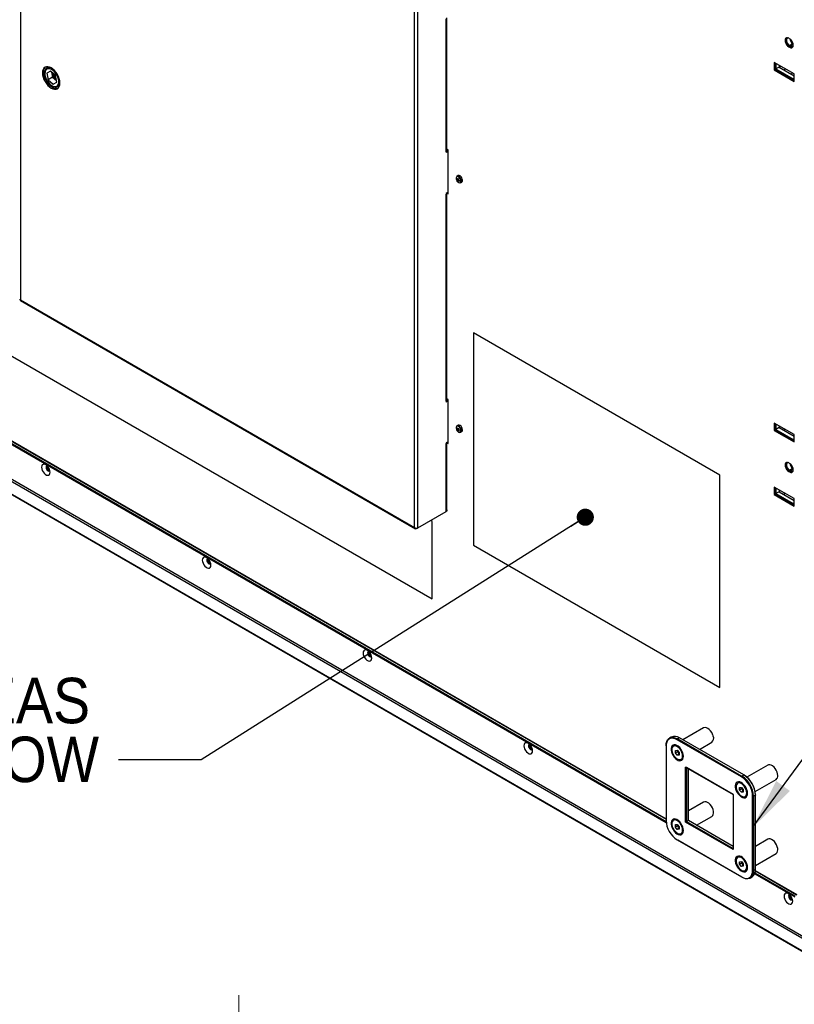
# Model space of a CAD drawing. Header units: millimetres. Extents: x 0 to 844, y -2 to 552.
# Tile 89 of 119: x 685 to 745, y 331 to 407. Entities that reach past the tile are written whole.
import ezdxf

# ---------------------------------------------------------------- set-up
doc = ezdxf.new("R2010")
doc.units = ezdxf.units.MM
doc.styles.add('SLDTEXTSTYLE2', font='GOTHIC.TTF', dxfattribs={"width": 0.913})
doc.styles.get("Standard").update_dxf_attribs({"font": 'GOTHIC.TTF'})
doc.dimstyles.new('SLDDIMSTYLE3', dxfattribs={"dimtxt": 0.18, "dimasz": 3.9624, "dimexe": 0, "dimexo": 0.0625, "dimgap": 0, "dimtad": 0, "dimtih": 1, "dimtoh": 1, "dimdec": 0, "dimrnd": 1e-09, "dimzin": 0, "dimdsep": 46, "dimtxsty": 'STANDARD', "dimsah": 1, "dimcen": 0.09, "dimadec": 0, "dimazin": 0, "dimtfac": 3.9624, "dimtdec": 0, "dimtofl": 0, "dimtmove": 0, "dimatfit": 3, "dimfxl": 1, "dimfrac": 2, "dimtolj": 1, "dimtzin": 0, "dimarcsym": 0})
doc.dimstyles.new('SLDDIMSTYLE6', dxfattribs={"dimtxt": 3.5, "dimasz": 3.9624, "dimexe": 0, "dimexo": 0.0625, "dimgap": 0.875, "dimtad": 0, "dimtih": 1, "dimtoh": 1, "dimdec": 1, "dimlfac": 10, "dimrnd": 1e-09, "dimzin": 4, "dimdsep": 46, "dimtxsty": 'SLDTEXTSTYLE2', "dimsah": 1, "dimcen": 0.09, "dimadec": 0, "dimazin": 1, "dimtfac": 1, "dimtdec": 1, "dimtofl": 0, "dimtmove": 0, "dimatfit": 3, "dimfxl": 1, "dimfrac": 2, "dimtolj": 1, "dimtzin": 12, "dimarcsym": 0})
doc.dimstyles.new('SLDDIMSTYLE7', dxfattribs={"dimtxt": 0.18, "dimasz": 1.3208, "dimexe": 0, "dimexo": 0.0625, "dimgap": 0, "dimtad": 0, "dimtih": 1, "dimtoh": 1, "dimdec": 0, "dimrnd": 1e-09, "dimzin": 0, "dimdsep": 46, "dimtxsty": 'STANDARD', "dimblk1": 'DOT', "dimblk2": 'DOT', "dimsah": 1, "dimcen": 0.09, "dimadec": 0, "dimazin": 0, "dimtfac": 1.3208, "dimtdec": 0, "dimtofl": 0, "dimtmove": 0, "dimatfit": 3, "dimldrblk": 'DOT', "dimfxl": 1, "dimfrac": 2, "dimtolj": 1, "dimtzin": 0, "dimarcsym": 0})

# ---------------------------------------------------------------- blocks, each defined once
blk = doc.blocks.new('_D_18')
at = {"color": 7, "linetype": 'Continuous', "lineweight": 0}
for p, q in [((666.837, 333.841), (665.771, 333.841)), ((665.771, 333.841), (665.771, 328.285)), ((678.475, 333.841), (679.541, 333.841)), ((679.541, 333.841), (679.541, 328.285)), ((642.346, 261.595), (642.346, 331.975)), ((702.346, 261.595), (702.346, 331.975)), ((642.346, 328.8), (662.702, 328.8)), ((702.346, 328.8), (682.61, 328.8)), ((665.771, 328.285), (666.837, 328.285)), ((679.541, 328.285), (678.475, 328.285))]:
    blk.add_line(p, q, dxfattribs=at)
at = {"color": 7, "linetype": 'Continuous', "lineweight": 18}
for points in [[(642.346, 328.8), (646.308, 328.14), (646.308, 329.46)], [(702.346, 328.8), (698.384, 329.46), (698.384, 328.14)]]:
    blk.add_solid(points, dxfattribs=at)
at = {"color": 7, "linetype": 'Continuous', "lineweight": 18, "char_height": 3.5, "attachment_point": 1, "style": 'SLDTEXTSTYLE2'}
for s, insert in [('23.62', (666.837, 332.756)), ('600.0', (666.837, 327.519))]:
    blk.add_mtext(s, dxfattribs=dict(at, insert=insert))
blk = doc.blocks.new('SW_NOTE_0_10')
at = {"color": 0, "linetype": 'Continuous', "lineweight": 0, "char_height": 3.5, "attachment_point": 3, "style": 'SLDTEXTSTYLE2'}
for s, insert in [('KEEP ALL PERFORATED AREAS', (-2.192, 6.307)), ('CLEAR FOR AIRFLOW', (-1.502, 1.781))]:
    blk.add_mtext(s, dxfattribs=dict(at, insert=insert))
blk = doc.blocks.new('_Dot')
at = {"color": 0, "linetype": 'ByBlock', "lineweight": -2}
blk.add_line((-0.5, 0), (-1, 0), dxfattribs=at)
at = {"color": 0, "linetype": 'ByBlock', "const_width": 0.5}
blk.add_lwpolyline([(-0.25, 0, 1), (0.25, 0, 1)], format="xyb", close=True, dxfattribs=at)

msp = doc.modelspace()

# ---------------------------------------------------------------- linework, layer by layer
at = {"color": 7, "linetype": 'Continuous', "lineweight": 25}
for p, q in [((685.548, 431.741), (685.548, 385.45)), ((589.429, 425.581), (751.016, 332.299)), ((589.451, 425.594), (750.852, 332.419)), ((590.289, 426.078), (747.723, 335.193)), ((590.453, 426.173), (747.438, 335.547)), ((735.229, 345.515), (598.604, 424.387)), ((715.871, 367.945), (715.871, 414.236)), ((716.129, 367.906), (716.129, 414.274)), ((718.321, 396.847), (718.321, 407.053)), ((718.375, 396.921), (718.375, 407.128)), ((744.741, 405.527), (744.671, 405.568)), ((744.983, 405.144), (744.741, 405.004)), ((744.983, 405.144), (745.015, 405.125)), ((744.735, 404.952), (744.671, 404.914)), ((744.671, 404.914), (744.741, 404.874)), ((744.735, 404.952), (744.806, 404.911)), ((744.741, 405.004), (744.812, 404.963)), ((744.806, 404.911), (744.741, 404.874)), ((745.077, 402.824), (743.557, 403.702)), ((743.557, 403.702), (743.557, 403.13)), ((743.621, 403.665), (743.621, 403.168)), ((743.681, 403.631), (743.681, 403.215)), ((687.613, 403.294), (687.582, 403.275)), ((687.865, 403.032), (687.588, 402.872)), ((687.865, 403.032), (687.588, 402.872)), ((687.588, 402.872), (687.689, 402.377)), ((688.243, 402.697), (687.865, 403.032)), ((687.946, 402.961), (688.026, 402.571)), ((743.621, 403.168), (743.557, 403.13)), ((743.557, 403.13), (745.077, 402.253)), ((743.621, 403.168), (745.077, 402.327)), ((743.922, 403.354), (743.681, 403.215)), ((743.681, 403.215), (745.024, 402.439)), ((743.922, 403.491), (743.922, 403.354)), ((743.922, 403.354), (745.077, 402.687)), ((688.026, 402.571), (687.689, 402.377)), ((687.689, 402.377), (688.068, 402.041)), ((688.026, 402.571), (688.323, 402.307)), ((688.068, 402.041), (688.345, 402.201)), ((688.345, 402.201), (688.243, 402.697)), ((745.077, 402.47), (745.024, 402.439)), ((745.024, 402.439), (745.077, 402.418)), ((745.077, 402.253), (745.077, 402.824)), ((688.414, 401.834), (688.445, 401.852)), ((718.453, 396.861), (718.309, 396.778)), ((718.309, 396.839), (718.321, 396.847)), ((718.309, 396.839), (718.309, 396.778)), ((718.453, 396.982), (718.375, 397.027)), ((718.453, 396.96), (718.375, 396.915)), ((718.453, 393.594), (718.453, 396.982)), ((719.12, 394.692), (719.231, 394.71)), ((719.23, 395), (719.134, 394.945)), ((719.176, 394.705), (719.233, 394.726)), ((719.228, 394.675), (719.176, 394.645)), ((719.188, 394.574), (719.259, 394.66)), ((719.228, 394.615), (719.274, 394.654)), ((719.414, 394.46), (719.51, 394.515)), ((718.453, 393.718), (718.309, 393.634)), ((718.309, 393.634), (718.309, 393.573)), ((718.309, 393.573), (718.321, 393.58)), ((718.321, 377.658), (718.321, 393.58)), ((718.375, 377.732), (718.375, 393.655)), ((718.375, 393.639), (718.453, 393.594)), ((718.453, 393.666), (718.408, 393.692)), ((718.418, 393.697), (718.453, 393.677)), ((669.159, 390.205), (717.242, 362.448)), ((685.548, 385.45), (715.871, 367.945)), ((685.552, 385.386), (715.944, 367.841)), ((739.374, 371.962), (720.424, 382.902)), ((739.374, 371.962), (720.424, 382.902)), ((720.424, 382.902), (720.424, 366.571)), ((720.424, 382.902), (720.424, 382.902)), ((718.453, 377.673), (718.309, 377.589)), ((718.309, 377.651), (718.321, 377.658)), ((718.309, 377.651), (718.309, 377.589)), ((718.453, 377.794), (718.375, 377.839)), ((718.453, 377.772), (718.375, 377.726)), ((718.453, 374.405), (718.453, 377.794)), ((719.23, 375.811), (719.134, 375.756)), ((745.077, 375.098), (743.557, 375.976)), ((743.557, 375.976), (743.557, 375.404)), ((743.621, 375.939), (743.621, 375.442)), ((743.681, 375.905), (743.681, 375.482)), ((743.922, 375.621), (743.681, 375.482)), ((743.922, 375.765), (743.922, 375.621)), ((743.922, 375.621), (745.077, 374.954)), ((719.12, 375.503), (719.231, 375.522)), ((719.176, 375.517), (719.233, 375.537)), ((719.228, 375.487), (719.176, 375.457)), ((719.188, 375.385), (719.259, 375.472)), ((719.228, 375.427), (719.274, 375.466)), ((719.414, 375.271), (719.51, 375.326)), ((743.621, 375.442), (743.557, 375.404)), ((743.557, 375.404), (745.077, 374.527)), ((743.621, 375.442), (745.077, 374.601)), ((743.681, 375.482), (745.024, 374.706)), ((744.354, 375.372), (744.354, 375.516)), ((745.077, 375.097), (745.068, 375.104)), ((745.077, 374.527), (745.077, 375.098)), ((718.453, 374.529), (718.309, 374.446)), ((718.309, 374.446), (718.309, 374.385)), ((718.309, 374.385), (718.321, 374.392)), ((718.321, 369.172), (718.321, 374.392)), ((718.375, 369.294), (718.375, 374.466)), ((718.375, 374.45), (718.453, 374.405)), ((718.453, 374.477), (718.408, 374.503)), ((718.418, 374.509), (718.453, 374.488)), ((745.077, 374.737), (745.024, 374.706)), ((745.024, 374.706), (745.077, 374.685)), ((687.617, 372.547), (687.617, 372.681)), ((744.741, 372.865), (744.671, 372.906)), ((739.374, 355.632), (739.374, 371.962)), ((739.374, 355.632), (739.374, 371.962)), ((739.374, 371.962), (739.374, 371.962)), ((744.735, 372.29), (744.671, 372.253)), ((744.671, 372.253), (744.741, 372.212)), ((744.735, 372.29), (744.806, 372.249)), ((744.983, 372.482), (744.741, 372.343)), ((744.741, 372.343), (744.812, 372.302)), ((744.806, 372.249), (744.741, 372.212)), ((744.983, 372.482), (745.015, 372.464)), ((745.077, 370.163), (743.557, 371.04)), ((743.557, 371.04), (743.557, 370.469)), ((743.621, 370.506), (743.557, 370.469)), ((743.557, 370.469), (745.077, 369.591)), ((743.621, 371.003), (743.621, 370.506)), ((743.621, 370.506), (745.077, 369.666)), ((743.681, 370.969), (743.681, 370.553)), ((743.922, 370.693), (743.681, 370.553)), ((743.681, 370.553), (745.024, 369.777)), ((743.922, 370.829), (743.922, 370.693)), ((743.922, 370.693), (745.077, 370.026)), ((744.354, 370.444), (744.354, 370.58)), ((745.077, 369.808), (745.024, 369.777)), ((745.024, 369.777), (745.077, 369.756)), ((745.077, 369.591), (745.077, 370.163)), ((716.129, 367.906), (718.321, 369.172)), ((717.242, 368.408), (717.12, 368.479)), ((717.242, 368.408), (717.12, 368.479)), ((717.242, 362.448), (717.242, 368.408)), ((717.242, 362.448), (717.242, 368.408)), ((717.242, 368.408), (717.242, 368.408)), ((716.033, 367.851), (716.115, 367.898)), ((716.033, 367.851), (716.033, 367.883)), ((720.424, 366.571), (739.374, 355.632)), ((699.991, 365.403), (699.991, 365.537)), ((717.242, 362.448), (717.242, 362.448)), ((712.366, 358.26), (712.366, 358.394)), ((739.374, 355.632), (739.374, 355.632)), ((738.122, 352.522), (736.534, 351.606)), ((735.636, 351.821), (735.492, 351.737)), ((736.127, 351.675), (736.092, 351.613)), ((741.031, 348.762), (736.092, 351.613)), ((736.271, 351.758), (736.127, 351.675)), ((736.127, 351.675), (741.066, 348.823)), ((741.21, 348.906), (736.271, 351.758)), ((737.804, 350.873), (738.757, 351.422)), ((724.74, 351.116), (724.74, 351.25)), ((735.229, 351.156), (735.229, 351.115)), ((735.229, 351.115), (735.229, 345.412)), ((735.861, 351.159), (735.799, 351.124)), ((735.949, 350.791), (736.089, 350.807)), ((735.952, 350.601), (735.949, 350.791)), ((736.107, 350.69), (735.952, 350.601)), ((736.089, 350.807), (736.232, 350.634)), ((736.106, 350.786), (736.106, 350.787)), ((736.107, 350.69), (736.106, 350.786)), ((736.179, 350.604), (736.107, 350.69)), ((736.233, 350.538), (736.179, 350.604)), ((736.232, 350.634), (736.235, 350.443)), ((736.095, 350.427), (735.952, 350.601)), ((736.234, 350.507), (736.095, 350.427)), ((736.235, 350.443), (736.095, 350.427)), ((736.384, 350.111), (736.446, 350.146)), ((736.73, 349.512), (740.393, 347.397)), ((736.73, 345.282), (736.73, 349.512)), ((736.801, 349.471), (736.73, 349.512)), ((740.393, 347.397), (736.801, 349.471)), ((736.801, 349.471), (736.801, 345.323)), ((736.945, 345.406), (736.945, 349.388)), ((743.061, 349.671), (741.449, 348.741)), ((741.066, 348.823), (741.031, 348.762)), ((741.066, 348.823), (741.21, 348.906)), ((741.246, 348.886), (741.21, 348.906)), ((742.084, 347.641), (743.696, 348.571)), ((740.8, 348.308), (740.738, 348.273)), ((740.888, 347.94), (741.028, 347.956)), ((740.891, 347.749), (740.888, 347.94)), ((741.047, 347.839), (740.891, 347.749)), ((741.034, 347.576), (740.891, 347.749)), ((741.028, 347.956), (741.171, 347.782)), ((741.173, 347.656), (741.034, 347.576)), ((741.174, 347.592), (741.034, 347.576)), ((741.045, 347.934), (741.045, 347.935)), ((741.047, 347.839), (741.045, 347.934)), ((741.118, 347.752), (741.047, 347.839)), ((741.172, 347.686), (741.118, 347.752)), ((741.171, 347.782), (741.174, 347.592)), ((738.122, 346.819), (736.945, 346.139)), ((740.393, 347.397), (740.393, 343.168)), ((741.323, 347.259), (741.385, 347.295)), ((741.964, 347.268), (741.893, 347.268)), ((741.893, 341.564), (741.893, 347.268)), ((742.108, 347.351), (741.964, 347.268)), ((741.964, 347.268), (741.964, 341.564)), ((742.108, 347.392), (742.108, 347.351)), ((742.108, 341.648), (742.108, 347.351)), ((735.861, 345.456), (735.799, 345.42)), ((736.73, 345.282), (736.801, 345.323)), ((736.945, 345.406), (736.801, 345.323)), ((736.801, 345.323), (740.393, 343.249)), ((740.393, 343.416), (736.945, 345.406)), ((737.58, 345.039), (738.757, 345.719)), ((735.949, 345.087), (736.089, 345.104)), ((735.952, 344.897), (735.949, 345.087)), ((736.107, 344.987), (735.952, 344.897)), ((736.095, 344.723), (735.952, 344.897)), ((736.089, 345.104), (736.232, 344.93)), ((736.234, 344.804), (736.095, 344.723)), ((736.235, 344.74), (736.095, 344.723)), ((736.106, 345.082), (736.106, 345.083)), ((736.107, 344.987), (736.106, 345.082)), ((736.179, 344.9), (736.107, 344.987)), ((736.233, 344.834), (736.179, 344.9)), ((736.232, 344.93), (736.235, 344.74)), ((740.393, 343.168), (736.73, 345.282)), ((736.092, 343.917), (741.031, 341.066)), ((736.092, 343.917), (736.127, 343.897)), ((741.066, 341.046), (736.127, 343.897)), ((736.384, 344.407), (736.446, 344.443)), ((743.061, 343.968), (742.108, 343.418)), ((740.8, 342.604), (740.738, 342.569)), ((742.108, 341.951), (743.696, 342.868)), ((740.888, 342.236), (741.028, 342.253)), ((740.891, 342.046), (740.888, 342.236)), ((741.047, 342.136), (740.891, 342.046)), ((741.034, 341.872), (740.891, 342.046)), ((741.028, 342.253), (741.171, 342.079)), ((741.173, 341.952), (741.034, 341.872)), ((741.174, 341.889), (741.034, 341.872)), ((741.045, 342.231), (741.045, 342.232)), ((741.047, 342.136), (741.045, 342.231)), ((741.118, 342.049), (741.047, 342.136)), ((741.172, 341.983), (741.118, 342.049)), ((741.171, 342.079), (741.174, 341.889)), ((741.323, 341.556), (741.385, 341.591)), ((741.893, 341.564), (741.964, 341.564)), ((741.964, 341.564), (742.108, 341.648)), ((745.314, 339.693), (742.104, 341.546)), ((741.031, 341.066), (741.066, 341.046)), ((741.701, 340.983), (741.845, 341.066)), ((744.751, 339.564), (744.751, 339.698))]:
    msp.add_line(p, q, dxfattribs=at)
at = {"color": 8, "linetype": 'Continuous', "lineweight": 25}
for p, q in [((598.55, 424.156), (735.24, 345.247)), ((598.574, 424.224), (735.232, 345.334)), ((598.602, 424.371), (735.229, 345.498)), ((745.021, 405.084), (744.812, 404.963)), ((744.087, 403.396), (743.958, 403.334)), ((744.286, 403.144), (744.415, 403.207)), ((744.939, 402.904), (744.874, 402.805)), ((718.321, 393.58), (718.309, 393.588)), ((718.321, 374.392), (718.309, 374.399)), ((687.572, 372.521), (687.617, 372.547)), ((745.021, 372.423), (744.812, 372.302)), ((699.946, 365.377), (699.991, 365.403)), ((712.321, 358.234), (712.366, 358.26)), ((724.695, 351.09), (724.74, 351.116)), ((742.102, 341.53), (745.278, 339.697)), ((742.051, 341.315), (745.137, 339.534)), ((742.074, 341.383), (745.137, 339.615)), ((744.706, 339.538), (744.751, 339.564))]:
    msp.add_line(p, q, dxfattribs=at)
at = {"color": 7, "linetype": 'Continuous', "lineweight": 25, "flags": 128}
for points in [[(744.671, 405.568), (744.583, 405.602), (744.504, 405.601), (744.442, 405.565), (744.402, 405.497), (744.388, 405.404), (744.402, 405.295), (744.442, 405.181), (744.504, 405.073), (744.583, 404.981), (744.671, 404.914)], [(744.506, 405.602), (744.466, 405.535), (744.452, 405.442), (744.466, 405.333), (744.506, 405.218), (744.569, 405.11), (744.648, 405.018), (744.735, 404.952)], [(744.62, 405.592), (744.587, 405.584), (744.533, 405.541), (744.505, 405.467), (744.505, 405.37), (744.533, 405.263), (744.587, 405.158), (744.659, 405.068), (744.741, 405.004)], [(744.741, 404.874), (744.829, 404.839), (744.908, 404.84), (744.97, 404.876), (745.01, 404.944), (745.024, 405.037), (745.01, 405.146), (744.97, 405.26), (744.908, 405.369), (744.829, 405.46), (744.741, 405.527)], [(744.806, 404.911), (744.893, 404.876), (744.971, 404.877)], [(687.922, 403.289), (687.79, 403.35), (687.664, 403.378), (687.548, 403.374), (687.446, 403.336), (687.362, 403.266), (687.3, 403.168), (687.261, 403.044), (687.248, 402.9), (687.261, 402.741), (687.3, 402.573), (687.362, 402.402), (687.446, 402.236), (687.548, 402.08), (687.664, 401.941), (687.79, 401.824), (687.922, 401.733), (688.053, 401.672), (688.18, 401.644), (688.296, 401.648), (688.398, 401.686), (688.482, 401.756), (688.544, 401.854), (688.582, 401.978), (688.595, 402.122), (688.582, 402.281), (688.544, 402.449), (688.482, 402.62), (688.398, 402.786), (688.296, 402.942), (688.18, 403.081), (688.053, 403.198), (687.922, 403.289)], [(688.008, 401.783), (687.876, 401.874), (687.75, 401.991), (687.633, 402.13), (687.531, 402.286), (687.448, 402.452), (687.385, 402.622), (687.347, 402.79), (687.334, 402.949), (687.347, 403.094), (687.385, 403.217), (687.448, 403.316), (687.49, 403.357)], [(688.043, 403.206), (688.029, 403.215), (687.906, 403.279), (687.787, 403.311), (687.677, 403.31), (687.582, 403.275), (687.504, 403.21), (687.449, 403.115), (687.417, 402.997), (687.41, 402.858), (687.429, 402.707), (687.474, 402.549), (687.541, 402.391), (687.628, 402.241), (687.731, 402.104), (687.845, 401.987), (687.967, 401.894), (688.09, 401.831), (688.209, 401.799), (688.318, 401.8), (688.414, 401.834)], [(688.344, 401.883), (688.416, 401.945), (688.467, 402.035), (688.495, 402.148), (688.498, 402.28), (688.477, 402.423), (688.431, 402.572), (688.364, 402.719), (688.278, 402.858), (688.177, 402.981), (688.067, 403.084), (687.952, 403.161), (687.837, 403.209), (687.729, 403.226), (687.632, 403.21), (687.55, 403.163), (687.488, 403.087), (687.448, 402.984), (687.433, 402.861), (687.442, 402.723), (687.476, 402.576), (687.533, 402.427), (687.61, 402.284), (687.704, 402.152), (687.81, 402.038), (687.923, 401.947), (688.038, 401.884), (688.15, 401.852), (688.254, 401.851), (688.344, 401.883)], [(719.439, 394.582), (719.426, 394.667), (719.39, 394.755), (719.336, 394.834), (719.27, 394.894), (719.202, 394.926), (719.141, 394.926), (719.095, 394.894), (719.07, 394.835), (719.07, 394.756), (719.095, 394.668), (719.141, 394.583), (719.202, 394.513), (719.27, 394.466), (719.336, 394.45), (719.39, 394.466), (719.426, 394.512), (719.439, 394.582)], [(719.568, 394.643), (719.554, 394.733), (719.516, 394.827), (719.458, 394.911), (719.388, 394.974), (719.315, 395.008), (719.25, 395.009), (719.23, 395)], [(719.439, 375.394), (719.426, 375.479), (719.39, 375.566), (719.336, 375.645), (719.27, 375.705), (719.202, 375.737), (719.141, 375.737), (719.095, 375.705), (719.07, 375.646), (719.07, 375.567), (719.095, 375.479), (719.141, 375.394), (719.202, 375.324), (719.27, 375.277), (719.336, 375.261), (719.39, 375.277), (719.426, 375.323), (719.439, 375.394)], [(719.568, 375.454), (719.554, 375.545), (719.516, 375.638), (719.458, 375.722), (719.388, 375.786), (719.315, 375.82), (719.25, 375.82), (719.23, 375.811)], [(687.175, 372.574), (687.189, 372.458), (687.228, 372.336), (687.29, 372.217), (687.369, 372.112), (687.46, 372.029), (687.555, 371.975), (687.645, 371.953), (687.725, 371.966), (687.787, 372.013), (687.826, 372.09), (687.84, 372.19), (687.826, 372.306), (687.787, 372.428), (687.725, 372.546), (687.645, 372.651), (687.555, 372.734), (687.46, 372.789), (687.369, 372.811), (687.29, 372.797), (687.228, 372.751), (687.189, 372.674), (687.175, 372.574)], [(687.61, 372.687), (687.568, 372.677), (687.534, 372.637), (687.522, 372.574)], [(687.522, 372.574), (687.534, 372.496), (687.568, 372.417), (687.62, 372.347), (687.681, 372.298), (687.742, 372.277), (687.793, 372.287), (687.823, 372.318)], [(687.589, 372.685), (687.573, 372.659), (687.56, 372.596), (687.573, 372.519), (687.607, 372.439), (687.659, 372.37), (687.72, 372.321), (687.78, 372.299), (687.811, 372.301)], [(744.671, 372.906), (744.583, 372.941), (744.504, 372.94), (744.442, 372.904), (744.402, 372.836), (744.388, 372.743), (744.402, 372.634), (744.442, 372.52), (744.504, 372.411), (744.583, 372.319), (744.671, 372.253)], [(744.506, 372.94), (744.466, 372.873), (744.452, 372.78), (744.466, 372.671), (744.506, 372.557), (744.569, 372.448), (744.648, 372.356), (744.735, 372.29)], [(744.62, 372.93), (744.587, 372.922), (744.533, 372.879), (744.505, 372.805), (744.505, 372.709), (744.533, 372.602), (744.587, 372.497), (744.659, 372.407), (744.741, 372.343)], [(744.741, 372.212), (744.829, 372.178), (744.908, 372.178), (744.97, 372.215), (745.01, 372.282), (745.024, 372.375), (745.01, 372.484), (744.97, 372.598), (744.908, 372.707), (744.829, 372.799), (744.741, 372.865)], [(744.806, 372.249), (744.893, 372.215), (744.971, 372.215)], [(699.549, 365.43), (699.563, 365.314), (699.602, 365.192), (699.664, 365.074), (699.744, 364.969), (699.834, 364.886), (699.929, 364.831), (700.02, 364.809), (700.099, 364.823), (700.161, 364.869), (700.201, 364.946), (700.214, 365.046), (700.201, 365.162), (700.161, 365.284), (700.099, 365.403), (700.02, 365.508), (699.929, 365.591), (699.834, 365.645), (699.744, 365.667), (699.664, 365.654), (699.602, 365.607), (699.563, 365.53), (699.549, 365.43)], [(699.985, 365.544), (699.943, 365.533), (699.908, 365.493), (699.896, 365.43)], [(699.896, 365.43), (699.908, 365.353), (699.943, 365.273), (699.994, 365.204), (700.055, 365.154), (700.116, 365.133), (700.168, 365.143), (700.198, 365.175)], [(699.964, 365.541), (699.947, 365.516), (699.935, 365.453), (699.947, 365.375), (699.981, 365.296), (700.033, 365.226), (700.094, 365.177), (700.155, 365.156), (700.185, 365.158)], [(711.924, 358.286), (711.937, 358.171), (711.977, 358.049), (712.038, 357.93), (712.118, 357.825), (712.209, 357.742), (712.303, 357.687), (712.394, 357.666), (712.474, 357.679), (712.536, 357.726), (712.575, 357.802), (712.588, 357.903), (712.575, 358.019), (712.536, 358.141), (712.474, 358.259), (712.394, 358.364), (712.303, 358.447), (712.209, 358.502), (712.118, 358.523), (712.038, 358.51), (711.977, 358.464), (711.937, 358.387), (711.924, 358.286)], [(712.359, 358.4), (712.317, 358.39), (712.282, 358.35), (712.27, 358.286)], [(712.27, 358.286), (712.282, 358.209), (712.317, 358.13), (712.368, 358.06), (712.429, 358.011), (712.49, 357.99), (712.542, 358), (712.572, 358.031)], [(712.338, 358.398), (712.321, 358.372), (712.309, 358.309), (712.321, 358.232), (712.356, 358.152), (712.407, 358.083), (712.468, 358.033), (712.529, 358.012), (712.56, 358.014)], [(738.862, 351.905), (738.813, 352.045), (738.742, 352.18), (738.654, 352.304), (738.554, 352.408), (738.446, 352.487), (738.339, 352.536), (738.237, 352.552), (738.147, 352.535), (738.122, 352.522)], [(724.298, 351.143), (724.312, 351.027), (724.351, 350.905), (724.413, 350.787), (724.492, 350.682), (724.583, 350.599), (724.678, 350.544), (724.769, 350.522), (724.848, 350.535), (724.91, 350.582), (724.949, 350.659), (724.963, 350.759), (724.949, 350.875), (724.91, 350.997), (724.848, 351.115), (724.769, 351.22), (724.678, 351.304), (724.583, 351.358), (724.492, 351.38), (724.413, 351.367), (724.351, 351.32), (724.312, 351.243), (724.298, 351.143)], [(735.229, 351.156), (735.243, 351.328), (735.283, 351.479), (735.349, 351.605), (735.439, 351.701), (735.55, 351.765), (735.678, 351.795), (735.82, 351.789), (735.971, 351.749), (736.127, 351.675)], [(736.092, 351.613), (735.942, 351.685), (735.797, 351.724), (735.66, 351.729), (735.537, 351.7), (735.431, 351.639), (735.345, 351.547), (735.281, 351.426), (735.242, 351.281), (735.229, 351.115)], [(724.734, 351.256), (724.691, 351.246), (724.657, 351.206), (724.645, 351.143)], [(724.645, 351.143), (724.657, 351.066), (724.691, 350.986), (724.743, 350.916), (724.804, 350.867), (724.865, 350.846), (724.916, 350.856), (724.946, 350.888)], [(724.712, 351.254), (724.696, 351.229), (724.684, 351.165), (724.696, 351.088), (724.73, 351.009), (724.782, 350.939), (724.843, 350.89), (724.904, 350.869), (724.934, 350.87)], [(736.567, 350.343), (736.554, 350.477), (736.516, 350.618), (736.456, 350.76), (736.375, 350.893), (736.28, 351.012), (736.174, 351.11), (736.064, 351.181), (735.955, 351.222), (735.854, 351.23), (735.766, 351.205), (735.695, 351.148), (735.645, 351.063), (735.62, 350.953), (735.62, 350.826), (735.645, 350.687), (735.695, 350.545), (735.766, 350.406), (735.854, 350.279), (735.955, 350.17), (736.064, 350.085), (736.174, 350.029), (736.28, 350.005), (736.375, 350.013), (736.456, 350.054), (736.516, 350.126), (736.554, 350.224), (736.567, 350.343)], [(736.505, 350.387), (736.49, 350.514), (736.45, 350.648), (736.388, 350.78), (736.307, 350.901), (736.212, 351.005), (736.11, 351.084), (736.007, 351.134), (735.909, 351.151), (735.822, 351.135), (735.753, 351.086), (735.704, 351.008), (735.68, 350.906), (735.682, 350.785), (735.71, 350.653), (735.762, 350.52), (735.834, 350.392), (735.923, 350.279), (736.022, 350.187), (736.125, 350.122), (736.227, 350.088), (736.32, 350.087), (736.398, 350.12), (736.458, 350.183), (736.494, 350.275), (736.505, 350.387)], [(743.827, 348.862), (743.814, 348.994), (743.776, 349.133), (743.715, 349.271), (743.634, 349.401), (743.538, 349.514), (743.433, 349.605), (743.324, 349.667), (743.219, 349.698), (743.123, 349.695), (743.061, 349.671)], [(741.506, 347.492), (741.493, 347.625), (741.455, 347.767), (741.395, 347.908), (741.315, 348.042), (741.219, 348.161), (741.113, 348.259), (741.003, 348.33), (740.895, 348.37), (740.793, 348.378), (740.705, 348.353), (740.634, 348.297), (740.584, 348.211), (740.559, 348.102), (740.559, 347.975), (740.584, 347.836), (740.634, 347.694), (740.705, 347.555), (740.793, 347.428), (740.895, 347.319), (741.003, 347.234), (741.113, 347.178), (741.219, 347.153), (741.315, 347.162), (741.395, 347.203), (741.455, 347.274), (741.493, 347.372), (741.506, 347.492)], [(741.444, 347.536), (741.43, 347.663), (741.39, 347.797), (741.327, 347.928), (741.246, 348.05), (741.151, 348.153), (741.049, 348.232), (740.946, 348.282), (740.848, 348.3), (740.761, 348.284), (740.692, 348.235), (740.643, 348.157), (740.62, 348.054), (740.621, 347.934), (740.649, 347.802), (740.701, 347.669), (740.773, 347.541), (740.862, 347.428), (740.961, 347.335), (741.064, 347.27), (741.166, 347.236), (741.259, 347.236), (741.338, 347.268), (741.397, 347.332), (741.433, 347.423), (741.444, 347.536)], [(738.757, 345.719), (738.757, 345.719), (738.824, 345.779), (738.868, 345.868), (738.888, 345.98), (738.881, 346.108), (738.848, 346.246), (738.792, 346.385), (738.716, 346.518), (738.623, 346.636), (738.52, 346.733), (738.412, 346.802), (738.305, 346.841), (738.206, 346.847), (738.122, 346.819)], [(736.567, 344.639), (736.554, 344.773), (736.516, 344.915), (736.456, 345.056), (736.375, 345.19), (736.28, 345.309), (736.174, 345.406), (736.064, 345.477), (735.955, 345.518), (735.854, 345.526), (735.766, 345.501), (735.695, 345.444), (735.645, 345.359), (735.62, 345.25), (735.62, 345.122), (735.645, 344.984), (735.695, 344.841), (735.766, 344.703), (735.854, 344.576), (735.955, 344.467), (736.064, 344.382), (736.174, 344.326), (736.28, 344.301), (736.375, 344.31), (736.456, 344.351), (736.516, 344.422), (736.554, 344.52), (736.567, 344.639)], [(736.505, 344.684), (736.49, 344.811), (736.45, 344.944), (736.388, 345.076), (736.307, 345.197), (736.212, 345.301), (736.11, 345.38), (736.007, 345.43), (735.909, 345.448), (735.822, 345.432), (735.753, 345.383), (735.704, 345.305), (735.68, 345.202), (735.682, 345.081), (735.71, 344.95), (735.762, 344.816), (735.834, 344.689), (735.923, 344.575), (736.022, 344.483), (736.125, 344.418), (736.227, 344.384), (736.32, 344.383), (736.398, 344.416), (736.458, 344.48), (736.494, 344.571), (736.505, 344.684)], [(743.821, 343.251), (743.79, 343.388), (743.735, 343.528), (743.659, 343.661), (743.567, 343.78), (743.464, 343.877), (743.356, 343.949), (743.249, 343.989), (743.15, 343.996), (743.064, 343.969), (743.061, 343.968)], [(741.506, 341.788), (741.493, 341.922), (741.455, 342.063), (741.395, 342.205), (741.315, 342.339), (741.219, 342.458), (741.113, 342.555), (741.003, 342.626), (740.895, 342.667), (740.793, 342.675), (740.705, 342.65), (740.634, 342.593), (740.584, 342.508), (740.559, 342.398), (740.559, 342.271), (740.584, 342.132), (740.634, 341.99), (740.705, 341.851), (740.793, 341.724), (740.895, 341.615), (741.003, 341.53), (741.113, 341.474), (741.219, 341.45), (741.315, 341.458), (741.395, 341.499), (741.455, 341.571), (741.493, 341.669), (741.506, 341.788)], [(741.444, 341.832), (741.43, 341.96), (741.39, 342.093), (741.327, 342.225), (741.246, 342.346), (741.151, 342.45), (741.049, 342.529), (740.946, 342.579), (740.848, 342.596), (740.761, 342.58), (740.692, 342.532), (740.643, 342.454), (740.62, 342.351), (740.621, 342.23), (740.649, 342.099), (740.701, 341.965), (740.773, 341.837), (740.862, 341.724), (740.961, 341.632), (741.064, 341.567), (741.166, 341.533), (741.259, 341.532), (741.338, 341.565), (741.397, 341.629), (741.433, 341.72), (741.444, 341.832)], [(741.031, 341.066), (741.181, 340.995), (741.326, 340.956), (741.462, 340.951), (741.585, 340.979), (741.692, 341.04), (741.778, 341.133), (741.841, 341.254), (741.88, 341.399), (741.893, 341.564)], [(741.964, 341.564), (741.951, 341.392), (741.91, 341.241), (741.844, 341.115), (741.754, 341.019), (741.643, 340.955), (741.515, 340.925), (741.373, 340.931), (741.222, 340.971), (741.066, 341.046)], [(744.309, 339.591), (744.323, 339.475), (744.362, 339.353), (744.424, 339.234), (744.504, 339.129), (744.594, 339.046), (744.689, 338.992), (744.78, 338.97), (744.859, 338.983), (744.921, 339.03), (744.961, 339.107), (744.974, 339.207), (744.961, 339.323), (744.921, 339.445), (744.859, 339.563), (744.78, 339.668), (744.689, 339.751), (744.594, 339.806), (744.504, 339.828), (744.424, 339.815), (744.362, 339.768), (744.323, 339.691), (744.309, 339.591)], [(744.745, 339.704), (744.702, 339.694), (744.668, 339.654), (744.656, 339.591)], [(744.656, 339.591), (744.668, 339.513), (744.702, 339.434), (744.754, 339.364), (744.815, 339.315), (744.876, 339.294), (744.927, 339.304), (744.958, 339.335)], [(744.724, 339.702), (744.707, 339.677), (744.695, 339.613), (744.707, 339.536), (744.741, 339.456), (744.793, 339.387), (744.854, 339.338), (744.915, 339.316), (744.945, 339.318)]]:
    msp.add_lwpolyline(points, dxfattribs=at)
at = {"color": 7, "linetype": 'Continuous', "lineweight": 25}
for centre, radius, start, end in [((745.263, 405.584), 0.522, 186.52281, 237.53643), ((744.907, 405.079), 0.149, 230.56896, 319.18728), ((687.773, 402.988), 0.345, 75.45502, 117.52107), ((688.62, 402.914), 0.601, 181.83485, 238.16047), ((688.659, 402.937), 0.549, 194.5645, 225.42801), ((688.113, 402.203), 0.476, 309.20907, 7.91175), ((688.294, 402.193), 0.5, 235.05977, 286.87258), ((688.26, 402.143), 0.345, 302.48249, 344.53788), ((718.284, 396.93), 0.0917, 294.37466, 354.3052), ((719.436, 394.721), 0.317, 174.82331, 185.17669), ((719.388, 395.031), 0.388, 226.47068, 236.9306), ((719.365, 394.927), 0.339, 223.8357, 236.1272), ((719.19, 394.833), 0.125, 66.11961, 116.43352), ((719.704, 394.668), 0.529, 166.81197, 175.94181), ((719.514, 394.668), 0.339, 183.87549, 196.16613), ((720.179, 396.447), 1.932, 239.15463, 240.85074), ((719.371, 394.833), 0.317, 234.82565, 245.17973), ((719.904, 394.637), 0.677, 169.50531, 176.72007), ((719.532, 395.281), 0.677, 243.28256, 250.49681), ((719.616, 394.636), 0.388, 183.07222, 193.53167), ((719.459, 395.091), 0.529, 244.06095, 253.1905), ((721.237, 394.613), 1.931, 179.15159, 180.84841), ((719.351, 394.56), 0.118, 302.38596, 352.5805), ((719.437, 394.625), 0.132, 303.38913, 7.92305), ((718.291, 393.657), 0.0827, 291.5388, 9.62347), ((718.284, 377.741), 0.0917, 294.37466, 354.3052), ((719.191, 375.651), 0.118, 65.46616, 131.58116), ((719.704, 375.479), 0.529, 166.81197, 175.94181), ((720.179, 377.258), 1.932, 239.15463, 240.85074), ((719.436, 375.532), 0.317, 174.82331, 185.17669), ((719.388, 375.842), 0.388, 226.47068, 236.9306), ((719.365, 375.738), 0.339, 223.8357, 236.1272), ((719.514, 375.48), 0.339, 183.87549, 196.16613), ((719.371, 375.644), 0.317, 234.82565, 245.17973), ((719.904, 375.448), 0.677, 169.50531, 176.72007), ((719.532, 376.092), 0.677, 243.28256, 250.49681), ((719.616, 375.448), 0.388, 183.07222, 193.53167), ((719.459, 375.902), 0.529, 244.06095, 253.1905), ((721.237, 375.425), 1.931, 179.15159, 180.84841), ((719.36, 375.367), 0.109, 266.19902, 354.15294), ((719.437, 375.436), 0.132, 303.38913, 7.92305), ((718.291, 374.469), 0.0827, 291.5388, 9.62347), ((745.263, 372.923), 0.522, 186.52281, 237.53643), ((687.987, 372.655), 0.383, 195.23245, 244.03675), ((687.984, 372.565), 0.368, 182.84214, 218.65981), ((744.907, 372.417), 0.149, 230.56893, 319.18772), ((700.361, 365.512), 0.383, 195.23245, 244.03673), ((700.359, 365.422), 0.368, 182.84214, 218.65992), ((712.735, 358.368), 0.383, 195.23245, 244.03674), ((712.733, 358.278), 0.368, 182.84212, 218.65876), ((735.901, 351.258), 0.622, 53.47043, 115.21911), ((738.475, 351.736), 0.421, 311.89202, 23.58309), ((725.11, 351.225), 0.383, 195.23244, 244.03682), ((725.107, 351.135), 0.368, 182.84217, 218.66117), ((735.98, 350.911), 0.276, 58.66551, 115.6314), ((736.415, 350.804), 0.31, 183.3954, 220.29472), ((736.387, 350.771), 0.267, 218.832, 234.775), ((736.293, 350.372), 0.273, 304.02367, 1.6687), ((740.919, 348.059), 0.276, 58.66676, 115.63151), ((740.028, 347.187), 1.867, 2.4763, 57.5237), ((740.023, 347.184), 1.943, 2.4764, 57.5236), ((740.167, 347.267), 1.943, 2.4763, 57.5237), ((740.243, 347.311), 1.867, 2.4764, 57.5236), ((743.522, 348.825), 0.308, 304.45505, 6.85713), ((741.354, 347.953), 0.31, 183.3954, 220.29472), ((741.326, 347.92), 0.267, 218.832, 234.775), ((741.232, 347.521), 0.273, 304.02356, 1.66742), ((737.094, 345.492), 1.867, 182.4763, 237.5237), ((735.98, 345.207), 0.276, 58.66706, 115.63154), ((736.415, 345.1), 0.31, 183.3954, 220.29472), ((736.387, 345.068), 0.267, 218.832, 234.775), ((736.293, 344.669), 0.273, 304.01054, 1.51629), ((743.469, 343.154), 0.365, 308.46766, 15.38608), ((740.919, 342.356), 0.276, 58.66798, 115.63163), ((741.354, 342.249), 0.31, 183.3954, 220.29472), ((741.326, 342.216), 0.267, 218.832, 234.775), ((741.232, 341.817), 0.273, 304.01054, 1.51629), ((741.473, 341.585), 0.638, 305.64976, 5.66242), ((745.121, 339.673), 0.383, 195.23243, 244.03694), ((745.119, 339.582), 0.368, 182.84221, 218.6631)]:
    msp.add_arc(centre, radius, start, end, dxfattribs=at)
at = {"color": 8, "linetype": 'Continuous', "lineweight": 25}
for centre in [(719.08, 394.591), (719.08, 375.402)]:
    msp.add_arc(centre, 0.391, 353.24636, 65.78194, dxfattribs=at)
at = {"color": 7, "linetype": 'Continuous', "lineweight": 25}
for points, knots in [([(685.496, 385.495), (685.496, 385.49), (685.496, 385.476), (685.515, 385.459), (685.538, 385.453), (685.548, 385.45)], [0, 0, 0, 0, 0.2555285, 0.6751297, 1, 1, 1, 1]), ([(685.548, 385.45), (685.545, 385.433), (685.539, 385.401), (685.556, 385.386), (685.564, 385.379)], [0, 0, 0, 0, 0.509058, 1, 1, 1, 1]), ([(718.372, 369.295), (718.372, 369.28), (718.372, 369.245), (718.349, 369.204), (718.328, 369.179), (718.321, 369.172)], [0, 0, 0, 0, 0.330169, 0.794142, 1, 1, 1, 1]), ([(715.871, 367.945), (715.887, 367.932), (715.919, 367.907), (715.981, 367.885), (716.044, 367.879), (716.095, 367.888), (716.12, 367.901), (716.129, 367.906)], [0, 0, 0, 0, 0.216108, 0.442631, 0.661079, 0.871884, 1, 1, 1, 1]), ([(716.033, 367.851), (716.018, 367.844), (715.986, 367.829), (715.946, 367.838), (715.917, 367.857), (715.898, 367.88), (715.882, 367.909), (715.875, 367.933), (715.871, 367.945)], [0, 0, 0, 0, 0.223025, 0.462197, 0.589165, 0.72099, 0.857874, 1, 1, 1, 1])]:
    msp.add_open_spline(points, degree=3, knots=knots, dxfattribs=at)

# ---------------------------------------------------------------- block references
at = {"color": 7, "linetype": 'Continuous', "lineweight": 0}
msp.add_blockref('SW_NOTE_0_10', (693.104, 350.076), dxfattribs=at)

# ---------------------------------------------------------------- dimensions: what is measured, and where the dimension line sits
at = {"color": 7, "linetype": 'Continuous', "lineweight": 18}
dim = msp.add_linear_dim(base=(702.346, 328.8), p1=(642.346, 260.325), p2=(702.346, 260.325), dimstyle='SLDDIMSTYLE6', dxfattribs=at)
dim.commit()
dim.dimension.update_dxf_attribs({"geometry": '_D_18', "text_midpoint": (672.656, 328.8), "dimtype": 160})

# ---------------------------------------------------------------- leaders
at = {"color": 7, "linetype": 'Continuous', "lineweight": 0}
for points, dimstyle in [([(741.964, 431.727), (772.663, 386.907), (779.384, 386.907)], 'SLDDIMSTYLE3'), ([(741.893, 344.863), (772.663, 386.907), (779.384, 386.907)], 'SLDDIMSTYLE3'), ([(729.016, 368.731), (699.456, 350.076), (693.104, 350.076)], 'SLDDIMSTYLE7')]:
    msp.add_leader(points, dimstyle=dimstyle, dxfattribs=at)

doc.saveas('drawing.dxf')
